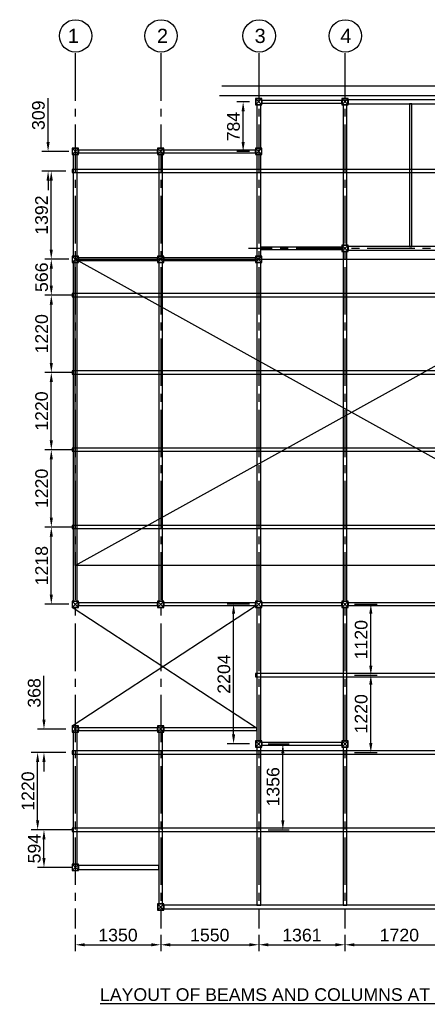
# Model space of a CAD drawing. Header units: inches. Extents: x -1008743 to -388065, y -1380311 to -642022.
# Tile 73 of 85: x -527651 to -521212, y -657563 to -642022. Entities that reach past the tile are written whole.
import ezdxf

# ---------------------------------------------------------------- set-up
doc = ezdxf.new("R2010")
doc.units = ezdxf.units.IN
doc.header["$LTSCALE"] = 1000
doc.header["$MEASUREMENT"] = 0
doc.header["$PDMODE"] = 35
doc.linetypes.add('CENTER2', pattern=[1.125, 0.75, -0.125, 0.125, -0.125])
doc.styles.add('ARIAL', font='arial.ttf')
doc.styles.add('C-ARIAL', font='arial.ttf')
doc.dimstyles.new('S-50', dxfattribs={"dimtxt": 200, "dimasz": 150, "dimexe": 100, "dimexo": 100, "dimgap": 50, "dimtad": 1, "dimdec": 0, "dimzin": 0, "dimdsep": 46, "dimtxsty": 'ARIAL', "dimblk1": 'ARCHTICK', "dimblk2": 'ARCHTICK', "dimcen": 0.09, "dimdle": 100, "dimclrd": 8, "dimclre": 8, "dimclrt": 6, "dimadec": 0, "dimazin": 0, "dimtfac": 1, "dimtdec": 0, "dimtofl": 0, "dimtmove": 0, "dimatfit": 3, "dimfxl": 1, "dimtolj": 1, "dimtzin": 0, "dimlwd": -1, "dimarcsym": 0})

# ---------------------------------------------------------------- blocks, each defined once
blk = doc.blocks.new('*D626')
at = {"color": 8, "lineweight": -2, "ltscale": 10}
for p, q in [((-526773, -656468), (-526773, -656723)), ((-525423, -656468), (-525423, -656723))]:
    blk.add_line(p, q, dxfattribs=at)
at = {"color": 8, "ltscale": 10}
blk.add_line((-526623, -656623), (-525573, -656623), dxfattribs=at)
for points in [[(-526623, -656598), (-526623, -656648), (-526773, -656623)], [(-525573, -656648), (-525573, -656598), (-525423, -656623)]]:
    blk.add_solid(points, dxfattribs=at)
at = {"layer": 'Defpoints', "color": 0, "ltscale": 10}
for p in [(-526773, -656368), (-525423, -656368), (-525423, -656623)]:
    blk.add_point(p, dxfattribs=at)
at = {"color": 6, "ltscale": 10, "insert": (-526098, -656471), "char_height": 200, "attachment_point": 5, "style": 'ARIAL'}
blk.add_mtext('\\A1;1350', dxfattribs=at)
blk = doc.blocks.new('_ArchTick')
at = {"color": 0, "linetype": 'ByBlock', "const_width": 0.15}
blk.add_lwpolyline([(-0.5, -0.5), (0.5, 0.5)], dxfattribs=at)
blk = doc.blocks.new('*D627')
at = {"color": 8, "lineweight": -2, "ltscale": 10}
for p, q in [((-525423, -656468), (-525423, -656723)), ((-523873, -656468), (-523873, -656723))]:
    blk.add_line(p, q, dxfattribs=at)
at = {"color": 8, "ltscale": 10}
blk.add_line((-525273, -656623), (-524023, -656623), dxfattribs=at)
for points in [[(-525273, -656598), (-525273, -656648), (-525423, -656623)], [(-524023, -656648), (-524023, -656598), (-523873, -656623)]]:
    blk.add_solid(points, dxfattribs=at)
at = {"layer": 'Defpoints', "color": 0, "ltscale": 10}
for p in [(-525423, -656368), (-523873, -656368), (-523873, -656623)]:
    blk.add_point(p, dxfattribs=at)
at = {"color": 6, "ltscale": 10, "insert": (-524648, -656471), "char_height": 200, "attachment_point": 5, "style": 'ARIAL'}
blk.add_mtext('\\A1;1550', dxfattribs=at)
blk = doc.blocks.new('*D628')
at = {"color": 8, "lineweight": -2, "ltscale": 10}
for p, q in [((-523873, -656468), (-523873, -656723)), ((-522513, -656468), (-522513, -656723))]:
    blk.add_line(p, q, dxfattribs=at)
at = {"color": 8, "ltscale": 10}
blk.add_line((-523723, -656623), (-522663, -656623), dxfattribs=at)
for points in [[(-523723, -656598), (-523723, -656648), (-523873, -656623)], [(-522663, -656648), (-522663, -656598), (-522513, -656623)]]:
    blk.add_solid(points, dxfattribs=at)
at = {"layer": 'Defpoints', "color": 0, "ltscale": 10}
for p in [(-523873, -656368), (-522513, -656368), (-522513, -656623)]:
    blk.add_point(p, dxfattribs=at)
at = {"color": 6, "ltscale": 10, "insert": (-523193, -656471), "char_height": 200, "attachment_point": 5, "style": 'ARIAL'}
blk.add_mtext('\\A1;1361', dxfattribs=at)
blk = doc.blocks.new('*D629')
at = {"color": 8, "lineweight": -2, "ltscale": 10}
for p, q in [((-522513, -656468), (-522513, -656723)), ((-520793, -656468), (-520793, -656723))]:
    blk.add_line(p, q, dxfattribs=at)
at = {"color": 8, "ltscale": 10}
blk.add_line((-522363, -656623), (-520943, -656623), dxfattribs=at)
for points in [[(-522363, -656598), (-522363, -656648), (-522513, -656623)], [(-520943, -656648), (-520943, -656598), (-520793, -656623)]]:
    blk.add_solid(points, dxfattribs=at)
at = {"layer": 'Defpoints', "color": 0, "ltscale": 10}
for p in [(-522513, -656368), (-520793, -656368), (-520793, -656623)]:
    blk.add_point(p, dxfattribs=at)
at = {"color": 6, "ltscale": 10, "insert": (-521653, -656471), "char_height": 200, "attachment_point": 5, "style": 'ARIAL'}
blk.add_mtext('\\A1;1720', dxfattribs=at)
blk = doc.blocks.new('*D635')
at = {"color": 8, "lineweight": -2, "ltscale": 10}
for p, q in [((-526823, -654808), (-527367, -654808)), ((-526823, -655402), (-527367, -655402))]:
    blk.add_line(p, q, dxfattribs=at)
at = {"color": 8, "ltscale": 10}
blk.add_line((-527267, -655252), (-527267, -654958), dxfattribs=at)
for points in [[(-527242, -654958), (-527292, -654958), (-527267, -654808)], [(-527292, -655252), (-527242, -655252), (-527267, -655402)]]:
    blk.add_solid(points, dxfattribs=at)
at = {"layer": 'Defpoints', "color": 0, "ltscale": 10}
for p in [(-527267, -654808), (-526723, -654808), (-526723, -655402)]:
    blk.add_point(p, dxfattribs=at)
at = {"color": 6, "ltscale": 10, "insert": (-527419, -655105), "char_height": 200, "attachment_point": 5, "rotation": 90, "style": 'ARIAL'}
blk.add_mtext('\\A1;594', dxfattribs=at)
blk = doc.blocks.new('*D636')
at = {"color": 8, "lineweight": -2, "ltscale": 10}
for p, q in [((-526924, -653588), (-527467, -653588)), ((-526823, -654808), (-527467, -654808))]:
    blk.add_line(p, q, dxfattribs=at)
at = {"color": 8, "ltscale": 10}
blk.add_line((-527367, -654658), (-527367, -653738), dxfattribs=at)
for points in [[(-527342, -653738), (-527392, -653738), (-527367, -653588)], [(-527392, -654658), (-527342, -654658), (-527367, -654808)]]:
    blk.add_solid(points, dxfattribs=at)
at = {"layer": 'Defpoints', "color": 0, "ltscale": 10}
for p in [(-527367, -653588), (-526824, -653588), (-526723, -654808)]:
    blk.add_point(p, dxfattribs=at)
at = {"color": 6, "ltscale": 10, "insert": (-527519, -654198), "char_height": 200, "attachment_point": 5, "rotation": 90, "style": 'ARIAL'}
blk.add_mtext('\\A1;1220', dxfattribs=at)
blk = doc.blocks.new('*D637')
at = {"color": 8, "ltscale": 10}
for p, q in [((-527267, -653069), (-527267, -652377)), ((-527267, -653738), (-527267, -653888))]:
    blk.add_line(p, q, dxfattribs=at)
at = {"color": 8, "lineweight": -2, "ltscale": 10}
for p, q in [((-526923, -653219), (-527367, -653219)), ((-526924, -653588), (-527367, -653588))]:
    blk.add_line(p, q, dxfattribs=at)
at = {"color": 8, "ltscale": 10}
for points in [[(-527292, -653069), (-527242, -653069), (-527267, -653219)], [(-527242, -653738), (-527292, -653738), (-527267, -653588)]]:
    blk.add_solid(points, dxfattribs=at)
at = {"layer": 'Defpoints', "color": 0, "ltscale": 10}
for p in [(-527267, -653219), (-526823, -653219), (-526824, -653588)]:
    blk.add_point(p, dxfattribs=at)
at = {"color": 6, "ltscale": 10, "insert": (-527420, -652648), "char_height": 200, "attachment_point": 5, "rotation": 90, "style": 'ARIAL'}
blk.add_mtext('\\A1;368', dxfattribs=at)
blk = doc.blocks.new('*D638')
at = {"color": 8, "lineweight": -2, "ltscale": 10}
for p, q in [((-526823, -650030), (-527251, -650030)), ((-526873, -651248), (-527251, -651248))]:
    blk.add_line(p, q, dxfattribs=at)
at = {"color": 8, "ltscale": 10}
blk.add_line((-527151, -651098), (-527151, -650180), dxfattribs=at)
for points in [[(-527126, -650180), (-527176, -650180), (-527151, -650030)], [(-527176, -651098), (-527126, -651098), (-527151, -651248)]]:
    blk.add_solid(points, dxfattribs=at)
at = {"layer": 'Defpoints', "color": 0, "ltscale": 10}
for p in [(-527151, -650030), (-526723, -650030), (-526773, -651248)]:
    blk.add_point(p, dxfattribs=at)
at = {"color": 6, "ltscale": 10, "insert": (-527303, -650639), "char_height": 200, "attachment_point": 5, "rotation": 90, "style": 'ARIAL'}
blk.add_mtext('\\A1;1218', dxfattribs=at)
blk = doc.blocks.new('*D639')
at = {"color": 8, "lineweight": -2, "ltscale": 10}
for p, q in [((-526823, -648810), (-527251, -648810)), ((-526823, -650030), (-527251, -650030))]:
    blk.add_line(p, q, dxfattribs=at)
at = {"color": 8, "ltscale": 10}
blk.add_line((-527151, -649880), (-527151, -648960), dxfattribs=at)
for points in [[(-527126, -648960), (-527176, -648960), (-527151, -648810)], [(-527176, -649880), (-527126, -649880), (-527151, -650030)]]:
    blk.add_solid(points, dxfattribs=at)
at = {"layer": 'Defpoints', "color": 0, "ltscale": 10}
for p in [(-527151, -648810), (-526723, -648810), (-526723, -650030)]:
    blk.add_point(p, dxfattribs=at)
at = {"color": 6, "ltscale": 10, "insert": (-527303, -649420), "char_height": 200, "attachment_point": 5, "rotation": 90, "style": 'ARIAL'}
blk.add_mtext('\\A1;1220', dxfattribs=at)
blk = doc.blocks.new('*D640')
at = {"color": 8, "lineweight": -2, "ltscale": 10}
for p, q in [((-526823, -647590), (-527251, -647590)), ((-526823, -648810), (-527251, -648810))]:
    blk.add_line(p, q, dxfattribs=at)
at = {"color": 8, "ltscale": 10}
blk.add_line((-527151, -648660), (-527151, -647740), dxfattribs=at)
for points in [[(-527126, -647740), (-527176, -647740), (-527151, -647590)], [(-527176, -648660), (-527126, -648660), (-527151, -648810)]]:
    blk.add_solid(points, dxfattribs=at)
at = {"layer": 'Defpoints', "color": 0, "ltscale": 10}
for p in [(-527151, -647590), (-526723, -647590), (-526723, -648810)]:
    blk.add_point(p, dxfattribs=at)
at = {"color": 6, "ltscale": 10, "insert": (-527303, -648200), "char_height": 200, "attachment_point": 5, "rotation": 90, "style": 'ARIAL'}
blk.add_mtext('\\A1;1220', dxfattribs=at)
blk = doc.blocks.new('*D641')
at = {"color": 8, "lineweight": -2, "ltscale": 10}
for p, q in [((-526823, -646370), (-527251, -646370)), ((-526823, -647590), (-527251, -647590))]:
    blk.add_line(p, q, dxfattribs=at)
at = {"color": 8, "ltscale": 10}
blk.add_line((-527151, -647440), (-527151, -646520), dxfattribs=at)
for points in [[(-527126, -646520), (-527176, -646520), (-527151, -646370)], [(-527176, -647440), (-527126, -647440), (-527151, -647590)]]:
    blk.add_solid(points, dxfattribs=at)
at = {"layer": 'Defpoints', "color": 0, "ltscale": 10}
for p in [(-527151, -646370), (-526723, -646370), (-526723, -647590)]:
    blk.add_point(p, dxfattribs=at)
at = {"color": 6, "ltscale": 10, "insert": (-527303, -646980), "char_height": 200, "attachment_point": 5, "rotation": 90, "style": 'ARIAL'}
blk.add_mtext('\\A1;1220', dxfattribs=at)
blk = doc.blocks.new('*D642')
at = {"color": 8, "lineweight": -2, "ltscale": 10}
for p, q in [((-526873, -645803), (-527251, -645803)), ((-526823, -646370), (-527251, -646370))]:
    blk.add_line(p, q, dxfattribs=at)
at = {"color": 8, "ltscale": 10}
blk.add_line((-527151, -646220), (-527151, -645953), dxfattribs=at)
for points in [[(-527126, -645953), (-527176, -645953), (-527151, -645803)], [(-527176, -646220), (-527126, -646220), (-527151, -646370)]]:
    blk.add_solid(points, dxfattribs=at)
at = {"layer": 'Defpoints', "color": 0, "ltscale": 10}
for p in [(-527151, -645803), (-526773, -645803), (-526723, -646370)]:
    blk.add_point(p, dxfattribs=at)
at = {"color": 6, "ltscale": 10, "insert": (-527303, -646087), "char_height": 200, "attachment_point": 5, "rotation": 90, "style": 'ARIAL'}
blk.add_mtext('\\A1;566', dxfattribs=at)
blk = doc.blocks.new('*D643')
at = {"color": 8, "lineweight": -2, "ltscale": 10}
for p, q in [((-526924, -644411), (-527252, -644411)), ((-526923, -645803), (-527252, -645803))]:
    blk.add_line(p, q, dxfattribs=at)
at = {"color": 8, "ltscale": 10}
blk.add_line((-527152, -645653), (-527152, -644561), dxfattribs=at)
for points in [[(-527127, -644561), (-527177, -644561), (-527152, -644411)], [(-527177, -645653), (-527127, -645653), (-527152, -645803)]]:
    blk.add_solid(points, dxfattribs=at)
at = {"layer": 'Defpoints', "color": 0, "ltscale": 10}
for p in [(-527152, -644411), (-526824, -644411), (-526823, -645803)]:
    blk.add_point(p, dxfattribs=at)
at = {"color": 6, "ltscale": 10, "insert": (-527304, -645107), "char_height": 200, "attachment_point": 5, "rotation": 90, "style": 'ARIAL'}
blk.add_mtext('\\A1;1392', dxfattribs=at)
blk = doc.blocks.new('*D644')
at = {"color": 8, "ltscale": 10}
for p, q in [((-527202, -643953), (-527202, -643260)), ((-527202, -644561), (-527202, -644711))]:
    blk.add_line(p, q, dxfattribs=at)
at = {"color": 8, "lineweight": -2, "ltscale": 10}
for p, q in [((-526873, -644103), (-527302, -644103)), ((-526924, -644411), (-527302, -644411))]:
    blk.add_line(p, q, dxfattribs=at)
at = {"color": 8, "ltscale": 10}
for points in [[(-527227, -643953), (-527177, -643953), (-527202, -644103)], [(-527177, -644561), (-527227, -644561), (-527202, -644411)]]:
    blk.add_solid(points, dxfattribs=at)
at = {"layer": 'Defpoints', "color": 0, "ltscale": 10}
for p in [(-527202, -644103), (-526773, -644103), (-526824, -644411)]:
    blk.add_point(p, dxfattribs=at)
at = {"color": 6, "ltscale": 10, "insert": (-527354, -643531), "char_height": 200, "attachment_point": 5, "rotation": 90, "style": 'ARIAL'}
blk.add_mtext('\\A1;309', dxfattribs=at)
blk = doc.blocks.new('*D645')
at = {"color": 8, "lineweight": -2, "ltscale": 10}
for p, q in [((-522363, -652368), (-522004, -652368)), ((-522363, -653588), (-522004, -653588))]:
    blk.add_line(p, q, dxfattribs=at)
at = {"color": 8, "ltscale": 10}
blk.add_line((-522104, -653438), (-522104, -652518), dxfattribs=at)
for points in [[(-522079, -652518), (-522129, -652518), (-522104, -652368)], [(-522129, -653438), (-522079, -653438), (-522104, -653588)]]:
    blk.add_solid(points, dxfattribs=at)
at = {"layer": 'Defpoints', "color": 0, "ltscale": 10}
for p in [(-522463, -652368), (-522104, -652368), (-522463, -653588)]:
    blk.add_point(p, dxfattribs=at)
at = {"color": 6, "ltscale": 10, "insert": (-522256, -652978), "char_height": 200, "attachment_point": 5, "rotation": 90, "style": 'ARIAL'}
blk.add_mtext('\\A1;1220', dxfattribs=at)
blk = doc.blocks.new('*D646')
at = {"color": 8, "lineweight": -2, "ltscale": 10}
for p, q in [((-522363, -651248), (-522004, -651248)), ((-522363, -652368), (-522004, -652368))]:
    blk.add_line(p, q, dxfattribs=at)
at = {"color": 8, "ltscale": 10}
blk.add_line((-522104, -652218), (-522104, -651398), dxfattribs=at)
for points in [[(-522079, -651398), (-522129, -651398), (-522104, -651248)], [(-522129, -652218), (-522079, -652218), (-522104, -652368)]]:
    blk.add_solid(points, dxfattribs=at)
at = {"layer": 'Defpoints', "color": 0, "ltscale": 10}
for p in [(-522463, -651248), (-522104, -651248), (-522463, -652368)]:
    blk.add_point(p, dxfattribs=at)
at = {"color": 6, "ltscale": 10, "insert": (-522256, -651808), "char_height": 200, "attachment_point": 5, "rotation": 90, "style": 'ARIAL'}
blk.add_mtext('\\A1;1120', dxfattribs=at)
blk = doc.blocks.new('*D647')
at = {"color": 8, "lineweight": -2, "ltscale": 10}
for p, q in [((-523723, -653452), (-523394, -653452)), ((-523723, -654808), (-523394, -654808))]:
    blk.add_line(p, q, dxfattribs=at)
at = {"color": 8, "ltscale": 10}
blk.add_line((-523494, -654658), (-523494, -653602), dxfattribs=at)
for points in [[(-523469, -653602), (-523519, -653602), (-523494, -653452)], [(-523519, -654658), (-523469, -654658), (-523494, -654808)]]:
    blk.add_solid(points, dxfattribs=at)
at = {"layer": 'Defpoints', "color": 0, "ltscale": 10}
for p in [(-523823, -653452), (-523494, -653452), (-523823, -654808)]:
    blk.add_point(p, dxfattribs=at)
at = {"color": 6, "ltscale": 10, "insert": (-523647, -654130), "char_height": 200, "attachment_point": 5, "rotation": 90, "style": 'ARIAL'}
blk.add_mtext('\\A1;1356', dxfattribs=at)
blk = doc.blocks.new('*D650')
at = {"color": 8, "lineweight": -2, "ltscale": 10}
for p, q in [((-524023, -643318), (-524221, -643318)), ((-524019, -644103), (-524221, -644103))]:
    blk.add_line(p, q, dxfattribs=at)
at = {"color": 8, "ltscale": 10}
blk.add_line((-524121, -643953), (-524121, -643468), dxfattribs=at)
for points in [[(-524096, -643468), (-524146, -643468), (-524121, -643318)], [(-524146, -643953), (-524096, -643953), (-524121, -644103)]]:
    blk.add_solid(points, dxfattribs=at)
at = {"layer": 'Defpoints', "color": 0, "ltscale": 10}
for p in [(-524121, -643318), (-523923, -643318), (-523919, -644103)]:
    blk.add_point(p, dxfattribs=at)
at = {"color": 6, "ltscale": 10, "insert": (-524273, -643710), "char_height": 200, "attachment_point": 5, "rotation": 90, "style": 'ARIAL'}
blk.add_mtext('\\A1;784', dxfattribs=at)
blk = doc.blocks.new('*D651')
at = {"color": 8, "lineweight": -2, "ltscale": 10}
for p, q in [((-524023, -651248), (-524372, -651248)), ((-524023, -653452), (-524372, -653452))]:
    blk.add_line(p, q, dxfattribs=at)
at = {"color": 8, "ltscale": 10}
blk.add_line((-524272, -653302), (-524272, -651398), dxfattribs=at)
for points in [[(-524247, -651398), (-524297, -651398), (-524272, -651248)], [(-524297, -653302), (-524247, -653302), (-524272, -653452)]]:
    blk.add_solid(points, dxfattribs=at)
at = {"layer": 'Defpoints', "color": 0, "ltscale": 10}
for p in [(-524272, -651248), (-523923, -651248), (-523923, -653452)]:
    blk.add_point(p, dxfattribs=at)
at = {"color": 6, "ltscale": 10, "insert": (-524424, -652350), "char_height": 200, "attachment_point": 5, "rotation": 90, "style": 'ARIAL'}
blk.add_mtext('\\A1;2204', dxfattribs=at)

msp = doc.modelspace()

# ---------------------------------------------------------------- linework, layer by layer
at = {"color": 252, "linetype": 'CENTER2'}
for p, q in [((-526773.1, -642552.5), (-526773.1, -656368)), ((-525423, -642552.5), (-525423, -656368)), ((-523873.4, -642552.5), (-523873.4, -656368)), ((-522512.7, -642552.5), (-522512.7, -656368)), ((-511285.3, -645631.2), (-524038.8, -645631.2))]:
    msp.add_line(p, q, dxfattribs=at)
at = {"ltscale": 10}
for p, q in [((-524458.7, -643068.4), (-512220.6, -643068.4)), ((-524494.5, -643218.4), (-512367.8, -643218.4)), ((-523923.4, -643368.4), (-523823.4, -643268.4)), ((-523823.4, -643368.4), (-523923.4, -643268.4)), ((-522562.7, -643368.4), (-522462.7, -643268.4)), ((-522462.7, -643368.4), (-522562.7, -643268.4)), ((-526823.1, -644152.5), (-526723.1, -644052.5)), ((-526723.1, -644152.5), (-526823.1, -644052.5)), ((-525473, -644152.5), (-525373, -644052.5)), ((-525373, -644152.5), (-525473, -644052.5)), ((-523923.4, -644152.5), (-523823.4, -644052.5)), ((-523823.4, -644152.5), (-523923.4, -644052.5)), ((-522562.7, -645681.2), (-522462.7, -645581.2)), ((-522462.7, -645681.2), (-522562.7, -645581.2)), ((-526823.1, -645853.4), (-526723.1, -645753.4)), ((-526723.1, -645853.4), (-526823.1, -645753.4)), ((-526773.1, -650634.7), (-518055.8, -645803.4)), ((-518055.8, -650634.7), (-526773.1, -645803.4)), ((-525473, -645853.4), (-525373, -645753.4)), ((-525373, -645853.4), (-525473, -645753.4)), ((-523923.4, -645853.4), (-523823.4, -645753.4)), ((-523823.4, -645853.4), (-523923.4, -645753.4)), ((-526823.1, -651298.1), (-526723.1, -651198.1)), ((-526723.1, -651298.1), (-526823.1, -651198.1)), ((-526823.1, -653169.4), (-523923.4, -651272.2)), ((-525473, -651298.1), (-525373, -651198.1)), ((-525373, -651298.1), (-525473, -651198.1)), ((-523923.4, -651298.1), (-523823.4, -651198.1)), ((-523823.4, -651298.1), (-523923.4, -651198.1)), ((-522562.7, -651298.1), (-522462.7, -651198.1)), ((-522462.7, -651298.1), (-522562.7, -651198.1)), ((-523923.4, -653194), (-526823.1, -651298.1)), ((-526823.1, -653269.4), (-526723.1, -653169.4)), ((-526723.1, -653269.4), (-526823.1, -653169.4)), ((-525473, -653269.4), (-525373, -653169.4)), ((-525373, -653269.4), (-525473, -653169.4)), ((-523923.4, -653502.4), (-523823.4, -653402.4)), ((-523823.4, -653502.4), (-523923.4, -653402.4)), ((-522562.7, -653502.4), (-522462.7, -653402.4)), ((-522462.7, -653502.4), (-522562.7, -653402.4)), ((-526823.1, -655452.1), (-526723.1, -655352.1)), ((-526723.1, -655452.1), (-526823.1, -655352.1)), ((-525473, -656077.8), (-525373, -655977.8)), ((-525373, -656077.8), (-525473, -655977.8))]:
    msp.add_line(p, q, dxfattribs=at)
at = {"color": 4, "ltscale": 10}
for points in [[(-523923.4, -643368.4), (-523823.4, -643368.4), (-523823.4, -643268.4), (-523923.4, -643268.4)], [(-523919.4, -643364.4), (-523827.4, -643364.4), (-523827.4, -643272.4), (-523919.4, -643272.4)], [(-522562.7, -643368.4), (-522462.7, -643368.4), (-522462.7, -643268.4), (-522562.7, -643268.4)], [(-522558.7, -643364.4), (-522466.7, -643364.4), (-522466.7, -643272.4), (-522558.7, -643272.4)], [(-526823.1, -644152.5), (-526723.1, -644152.5), (-526723.1, -644052.5), (-526823.1, -644052.5)], [(-526819.1, -644148.5), (-526727.1, -644148.5), (-526727.1, -644056.5), (-526819.1, -644056.5)], [(-525473, -644152.5), (-525373, -644152.5), (-525373, -644052.5), (-525473, -644052.5)], [(-525469, -644148.5), (-525377, -644148.5), (-525377, -644056.5), (-525469, -644056.5)], [(-523923.4, -644152.5), (-523823.4, -644152.5), (-523823.4, -644052.5), (-523923.4, -644052.5)], [(-523919.4, -644148.5), (-523827.4, -644148.5), (-523827.4, -644056.5), (-523919.4, -644056.5)], [(-522562.7, -645681.2), (-522462.7, -645681.2), (-522462.7, -645581.2), (-522562.7, -645581.2)], [(-522558.7, -645677.2), (-522466.7, -645677.2), (-522466.7, -645585.2), (-522558.7, -645585.2)], [(-526823.1, -645853.4), (-526723.1, -645853.4), (-526723.1, -645753.4), (-526823.1, -645753.4)], [(-526819.1, -645849.4), (-526727.1, -645849.4), (-526727.1, -645757.4), (-526819.1, -645757.4)], [(-525473, -645853.4), (-525373, -645853.4), (-525373, -645753.4), (-525473, -645753.4)], [(-525469, -645849.4), (-525377, -645849.4), (-525377, -645757.4), (-525469, -645757.4)], [(-523923.4, -645853.4), (-523823.4, -645853.4), (-523823.4, -645753.4), (-523923.4, -645753.4)], [(-523919.4, -645849.4), (-523827.4, -645849.4), (-523827.4, -645757.4), (-523919.4, -645757.4)], [(-526823.1, -651298.1), (-526723.1, -651298.1), (-526723.1, -651198.1), (-526823.1, -651198.1)], [(-526819.1, -651294.1), (-526727.1, -651294.1), (-526727.1, -651202.1), (-526819.1, -651202.1)], [(-525473, -651298.1), (-525373, -651298.1), (-525373, -651198.1), (-525473, -651198.1)], [(-525469, -651294.1), (-525377, -651294.1), (-525377, -651202.1), (-525469, -651202.1)], [(-523923.4, -651298.1), (-523823.4, -651298.1), (-523823.4, -651198.1), (-523923.4, -651198.1)], [(-523919.4, -651294.1), (-523827.4, -651294.1), (-523827.4, -651202.1), (-523919.4, -651202.1)], [(-522562.7, -651298.1), (-522462.7, -651298.1), (-522462.7, -651198.1), (-522562.7, -651198.1)], [(-522558.7, -651294.1), (-522466.7, -651294.1), (-522466.7, -651202.1), (-522558.7, -651202.1)], [(-526823.1, -653269.4), (-526723.1, -653269.4), (-526723.1, -653169.4), (-526823.1, -653169.4)], [(-526819.1, -653265.4), (-526727.1, -653265.4), (-526727.1, -653173.4), (-526819.1, -653173.4)], [(-525473, -653269.4), (-525373, -653269.4), (-525373, -653169.4), (-525473, -653169.4)], [(-525469, -653265.4), (-525377, -653265.4), (-525377, -653173.4), (-525469, -653173.4)], [(-523923.4, -653502.4), (-523823.4, -653502.4), (-523823.4, -653402.4), (-523923.4, -653402.4)], [(-523919.4, -653498.4), (-523827.4, -653498.4), (-523827.4, -653406.4), (-523919.4, -653406.4)], [(-522562.7, -653502.4), (-522462.7, -653502.4), (-522462.7, -653402.4), (-522562.7, -653402.4)], [(-522558.7, -653498.4), (-522466.7, -653498.4), (-522466.7, -653406.4), (-522558.7, -653406.4)], [(-526823.1, -655452.1), (-526723.1, -655452.1), (-526723.1, -655352.1), (-526823.1, -655352.1)], [(-526819.1, -655448.1), (-526727.1, -655448.1), (-526727.1, -655356.1), (-526819.1, -655356.1)], [(-525473, -656077.8), (-525373, -656077.8), (-525373, -655977.8), (-525473, -655977.8)], [(-525469, -656073.8), (-525377, -656073.8), (-525377, -655981.8), (-525469, -655981.8)]]:
    msp.add_lwpolyline(points, close=True, dxfattribs=at)
at = {"color": 6, "ltscale": 10}
for points in [[(-523823.4, -643338.4), (-522562.7, -643338.4), (-522562.7, -643298.4), (-523823.4, -643298.4)], [(-521455.2, -645600.7), (-521455.2, -643348.9), (-521495.2, -643348.9), (-521495.2, -645600.7)], [(-526723.1, -644122.6), (-525473, -644122.6), (-525473, -644082.6), (-526723.1, -644082.6)], [(-525373, -644122.5), (-523923.4, -644122.5), (-523923.4, -644082.5), (-525373, -644082.5)], [(-523842.9, -645651.2), (-522562.7, -645651.2), (-522562.7, -645611.2), (-523842.9, -645611.2)], [(-526723.1, -645823.4), (-525473, -645823.4), (-525473, -645783.4), (-526723.1, -645783.4)], [(-525373, -645823.3), (-523923.4, -645823.3), (-523923.4, -645783.3), (-525373, -645783.3)], [(-526723.1, -651268.1), (-525473, -651268.1), (-525473, -651228.1), (-526723.1, -651228.1)], [(-525373, -651268.1), (-523923.4, -651268.1), (-523923.4, -651228.1), (-525373, -651228.1)], [(-523823.4, -651268.1), (-522562.7, -651268.1), (-522562.7, -651228.1), (-523823.4, -651228.1)], [(-522462.7, -651268.1), (-520842.8, -651268.1), (-520842.8, -651228.1), (-522462.7, -651228.1)], [(-526723.1, -653239.4), (-525473, -653239.4), (-525473, -653199.4), (-526723.1, -653199.4)], [(-525373, -653239.4), (-523903.9, -653239.4), (-523903.9, -653199.4), (-525373, -653199.4)], [(-523823.4, -653472.4), (-522562.7, -653472.4), (-522562.7, -653432.4), (-523823.4, -653432.4)]]:
    msp.add_lwpolyline(points, close=True, dxfattribs=at)
at = {"color": 3, "ltscale": 10}
for points in [[(-522462.7, -643287.9), (-522462.7, -643348.9), (-520842.8, -643348.9), (-520842.8, -643287.9)], [(-523903.9, -644052.5), (-523842.9, -644052.5), (-523842.9, -643368.4), (-523903.9, -643368.4)], [(-522543.2, -645581.2), (-522482.2, -645581.2), (-522482.2, -643368.4), (-522543.2, -643368.4)], [(-526803.6, -645753.4), (-526742.6, -645753.4), (-526742.6, -644152.5), (-526803.6, -644152.5)], [(-525453.5, -645753.4), (-525392.5, -645753.4), (-525392.5, -644152.5), (-525453.5, -644152.5)], [(-523903.9, -645753.4), (-523842.9, -645753.4), (-523842.9, -644152.5), (-523903.9, -644152.5)], [(-522543.2, -651198.1), (-522482.2, -651198.1), (-522482.2, -645681.2), (-522543.2, -645681.2)], [(-522462.7, -645600.7), (-522462.7, -645661.7), (-520842.8, -645661.7), (-520842.8, -645600.7)], [(-526803.6, -651198.1), (-526742.6, -651198.1), (-526742.6, -645853.4), (-526803.6, -645853.4)], [(-525453.5, -651198.1), (-525392.5, -651198.1), (-525392.5, -645853.4), (-525453.5, -645853.4)], [(-523903.9, -651198.1), (-523842.9, -651198.1), (-523842.9, -645853.4), (-523903.9, -645853.4)], [(-523903.9, -653402.4), (-523842.9, -653402.4), (-523842.9, -651298.1), (-523903.9, -651298.1)], [(-522543.2, -653402.4), (-522482.2, -653402.4), (-522482.2, -651298.1), (-522543.2, -651298.1)], [(-526803.6, -655352.1), (-526742.6, -655352.1), (-526742.6, -653269.4), (-526803.6, -653269.4)], [(-525453.5, -655977.8), (-525392.5, -655977.8), (-525392.5, -653269.4), (-525453.5, -653269.4)], [(-523903.9, -655997.3), (-523842.9, -655997.3), (-523842.9, -653502.4), (-523903.9, -653502.4)], [(-522543.2, -655997.3), (-522482.2, -655997.3), (-522482.2, -653502.4), (-522543.2, -653502.4)], [(-526723.1, -655371.6), (-526723.1, -655432.6), (-525453.5, -655432.6), (-525453.5, -655371.6)], [(-525373, -655997.3), (-525373, -656058.3), (-520843, -656058.3), (-520843, -655997.3)]]:
    msp.add_lwpolyline(points, close=True, dxfattribs=at)
at = {"color": 30, "ltscale": 10}
for points in [[(-526823.6, -644436.1), (-514421.9, -644436.2), (-514421.9, -644386.2), (-526823.6, -644386.1)], [(-526823.6, -646394.7), (-512417.3, -646394.7), (-512417.3, -646344.7), (-526823.6, -646344.7)], [(-526823.6, -647614.7), (-512417.3, -647614.7), (-512417.3, -647564.7), (-526823.6, -647564.7)], [(-526823.6, -648834.7), (-512417.3, -648834.7), (-512417.3, -648784.7), (-526823.6, -648784.7)], [(-526823.6, -650054.7), (-516615.4, -650054.7), (-516615.4, -650004.7), (-526823.6, -650004.7)], [(-523923.9, -652392.9), (-518005.2, -652393.1), (-518005.2, -652343.1), (-523923.9, -652342.9)], [(-526823.6, -653612.8), (-512417.3, -653612.8), (-512417.3, -653562.8), (-526823.6, -653562.8)], [(-526823.6, -654832.8), (-512417.3, -654832.8), (-512417.3, -654782.8), (-526823.6, -654782.8)]]:
    msp.add_lwpolyline(points, close=True, dxfattribs=at)
at = {"color": 2, "ltscale": 10}
msp.add_lwpolyline([(-526773.1, -645803.4), (-518055.8, -645803.4), (-518055.8, -650634.7), (-526773.1, -650634.7)], close=True, dxfattribs=at)
for centre in [(-526767.6, -642278), (-525417.5, -642278), (-523867.9, -642278), (-522507.2, -642278)]:
    msp.add_circle(centre, 255.6)

# ---------------------------------------------------------------- texts
at = {"color": 3, "style": 'C-ARIAL'}
for s, p in [('1', (-526890.2, -642390.2)), ('2', (-525482, -642390.2)), ('3', (-523939.7, -642390.2)), ('4', (-522586.2, -642390.2))]:
    msp.add_text(s, height=225, dxfattribs=at).set_placement(p)
at = {"linetype": 'Continuous', "insert": (-526381.7, -657309.1), "char_height": 350, "attachment_point": 1, "style": 'C-ARIAL'}
msp.add_mtext('{\\H0.571429x;\\L\\C7;LAYOUT OF BEAMS AND COLUMNS AT 3.00M (BOS) FROM FLOOR SSL LEVEL}', dxfattribs=at)

# ---------------------------------------------------------------- dimensions: what is measured, and where the dimension line sits
at = {"ltscale": 10}
for base, p1, p2, picture, middle in [((-527201.7, -644102.5), (-526823.6, -644411.1), (-526773.1, -644102.5), '*D644', (-527353.9, -643531.4)), ((-524120.6, -643318.4), (-523919.4, -644102.5), (-523923.4, -643318.4), '*D650', (-524272.7, -643710.5)), ((-527151.7, -644411.1), (-526823.1, -645803.4), (-526823.6, -644411.1), '*D643', (-527303.9, -645107.3)), ((-527151.2, -645803.4), (-526723.1, -646369.7), (-526773.1, -645803.4), '*D642', (-527303.4, -646086.5)), ((-527151.2, -646369.7), (-526723.1, -647589.7), (-526723.1, -646369.7), '*D641', (-527303.4, -646979.7)), ((-527151.2, -647589.7), (-526723.1, -648809.7), (-526723.1, -647589.7), '*D640', (-527303.4, -648199.7)), ((-527151.2, -648809.7), (-526723.1, -650029.7), (-526723.1, -648809.7), '*D639', (-527303.4, -649419.7)), ((-527151.2, -650029.7), (-526773.1, -651248.1), (-526723.1, -650029.7), '*D638', (-527303.4, -650638.9)), ((-524272.1, -651248.1), (-523923.4, -653452.4), (-523923.4, -651248.1), '*D651', (-524424.2, -652350.3)), ((-522103.9, -651248.1), (-522462.9, -652367.9), (-522462.7, -651248.1), '*D646', (-522256, -651808)), ((-522103.9, -652367.9), (-522462.9, -653587.9), (-522462.9, -652367.9), '*D645', (-522256, -652977.9)), ((-527267.4, -653219.4), (-526823.6, -653587.8), (-526823.1, -653219.4), '*D637', (-527419.6, -652648.4)), ((-523494.4, -653452.4), (-523823.4, -654808.2), (-523823.4, -653452.4), '*D647', (-523646.6, -654130.3)), ((-527367.4, -653587.8), (-526723.1, -654808.1), (-526823.6, -653587.8), '*D636', (-527519.5, -654198)), ((-527266.9, -654808.1), (-526723.1, -655402.1), (-526723.1, -654808.1), '*D635', (-527419, -655105.1))]:
    dim = msp.add_linear_dim(base=base, p1=p1, p2=p2, angle=90, dimstyle='S-50', dxfattribs=at)
    dim.commit()
    dim.dimension.update_dxf_attribs({"geometry": picture, "text_midpoint": middle})
for base, p1, p2, picture, middle in [((-525423, -656622.9), (-526773.1, -656368), (-525423, -656368), '*D626', (-526098.1, -656470.7)), ((-523873.4, -656622.9), (-525423, -656368), (-523873.4, -656368), '*D627', (-524648.2, -656470.8)), ((-522512.7, -656622.9), (-523873.4, -656368), (-522512.7, -656368), '*D628', (-523193.1, -656470.7)), ((-520792.8, -656622.9), (-522512.7, -656368), (-520792.8, -656368), '*D629', (-521652.8, -656470.8))]:
    dim = msp.add_linear_dim(base=base, p1=p1, p2=p2, dimstyle='S-50', dxfattribs=at)
    dim.commit()
    dim.dimension.update_dxf_attribs({"geometry": picture, "text_midpoint": middle})

doc.saveas('drawing.dxf')
